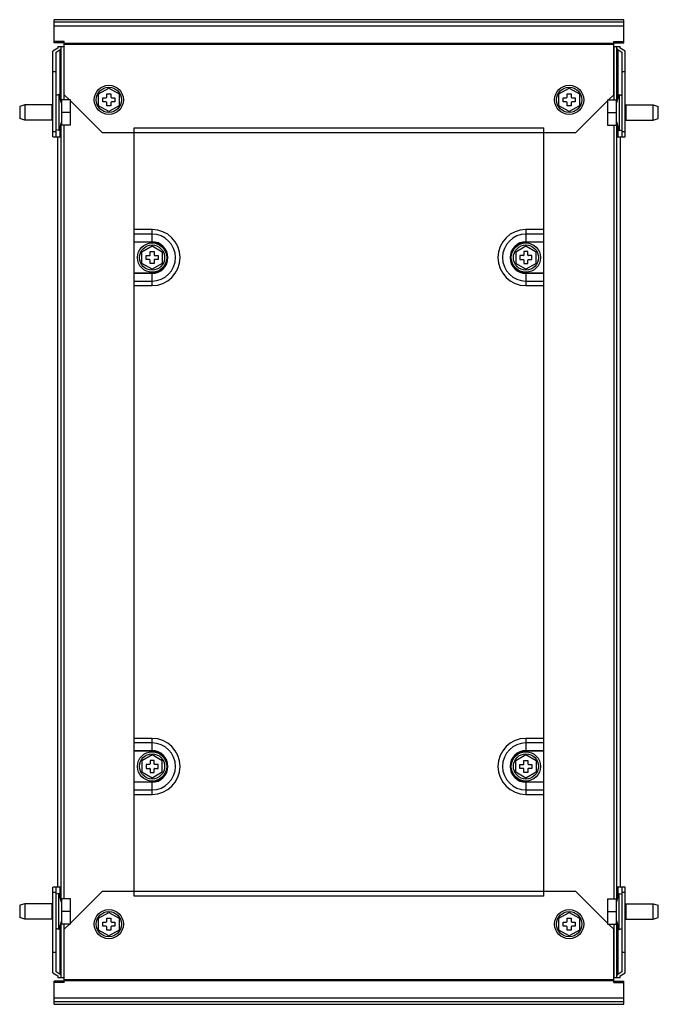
# Model space of a CAD drawing. Header units: millimetres. Extents: x 35 to 286, y 33 to 420.
import ezdxf

# ---------------------------------------------------------------- set-up
doc = ezdxf.new("R2010")
doc.units = ezdxf.units.MM
doc.header["$LTSCALE"] = 29.443124
doc.layers.get('0').update_dxf_attribs({"linetype": 'CONTINUOUS'})

msp = doc.modelspace()

# ---------------------------------------------------------------- linework, layer by layer
at = {"color": 7}
for p, q in [((48.24, 411.29), (48.24, 420.45)), ((272.24, 420.45), (48.24, 420.45)), ((272.24, 419.45), (48.24, 419.45)), ((272.24, 411.29), (272.24, 420.45)), ((272.24, 417.87), (48.24, 417.87)), ((52.24, 411.86), (48.24, 411.86)), ((52.24, 411.29), (48.24, 411.29)), ((52.24, 390.95), (52.24, 411.86)), ((52.24, 411.25), (268.24, 411.25)), ((268.24, 410.68), (52.24, 410.68)), ((268.24, 390.95), (268.24, 411.86)), ((268.24, 411.86), (272.24, 411.86)), ((268.24, 411.29), (272.24, 411.29)), ((49.74, 409.2), (47.74, 408.04)), ((47.74, 374.45), (47.74, 408.04)), ((48.99, 407.74), (50.62, 408.69)), ((48.99, 374.45), (48.99, 407.74)), ((49.74, 409.95), (49.74, 409.2)), ((49.74, 409.95), (52.24, 409.95)), ((50.62, 389.31), (50.62, 408.69)), ((50.99, 388.23), (50.99, 409.95)), ((51.99, 409.95), (51.99, 388.95)), ((268.24, 409.95), (270.74, 409.95)), ((268.49, 388.95), (268.49, 409.95)), ((269.49, 388.23), (269.49, 409.95)), ((269.86, 408.69), (269.86, 389.31)), ((269.86, 408.69), (271.49, 407.74)), ((270.74, 409.2), (270.74, 409.95)), ((272.74, 408.04), (270.74, 409.2)), ((271.49, 407.74), (271.49, 374.45)), ((272.74, 374.45), (272.74, 408.04)), ((48.99, 399.95), (47.74, 399.95)), ((272.74, 399.95), (271.49, 399.95)), ((50.03, 391.05), (48.99, 390.69)), ((50.03, 391.05), (50.03, 376.85)), ((51.19, 387.65), (50.03, 391.05)), ((54.24, 388.95), (52.24, 390.95)), ((65.74, 391.26), (69.74, 393.57)), ((65.74, 386.64), (65.74, 391.26)), ((68.94, 389.95), (68.94, 391.3)), ((68.94, 391.3), (70.54, 391.3)), ((69.74, 393.57), (73.74, 391.26)), ((70.54, 391.3), (70.54, 389.95)), ((73.74, 391.26), (73.74, 386.64)), ((246.74, 391.26), (250.74, 393.57)), ((246.74, 386.64), (246.74, 391.26)), ((249.94, 389.95), (249.94, 391.3)), ((249.94, 391.3), (251.54, 391.3)), ((250.74, 393.57), (254.74, 391.26)), ((251.54, 391.3), (251.54, 389.95)), ((254.74, 391.26), (254.74, 386.64)), ((268.24, 390.95), (266.24, 388.95)), ((269.29, 387.65), (270.45, 391.05)), ((270.45, 391.05), (270.45, 376.85)), ((270.45, 391.05), (271.49, 390.69)), ((51.19, 388.95), (51.19, 378.95)), ((54.69, 388.95), (51.19, 388.95)), ((54.69, 378.95), (54.69, 388.95)), ((67.24, 375.95), (54.69, 388.5)), ((67.39, 388.15), (67.39, 389.75)), ((67.39, 389.75), (68.74, 389.75)), ((68.74, 388.15), (67.39, 388.15)), ((68.94, 386.6), (68.94, 387.95)), ((70.54, 387.95), (70.54, 386.6)), ((70.74, 389.75), (72.09, 389.75)), ((72.09, 388.15), (70.74, 388.15)), ((72.09, 389.75), (72.09, 388.15)), ((248.39, 388.15), (248.39, 389.75)), ((248.39, 389.75), (249.74, 389.75)), ((249.74, 388.15), (248.39, 388.15)), ((249.94, 386.6), (249.94, 387.95)), ((251.54, 387.95), (251.54, 386.6)), ((251.74, 389.75), (253.09, 389.75)), ((253.09, 388.15), (251.74, 388.15)), ((253.09, 389.75), (253.09, 388.15)), ((265.79, 388.5), (253.24, 375.95)), ((265.79, 388.95), (265.79, 378.95)), ((265.79, 388.95), (269.29, 388.95)), ((269.29, 378.95), (269.29, 388.95)), ((36.69, 386.95), (34.69, 386.35)), ((34.69, 386.35), (34.69, 381.55)), ((36.69, 386.95), (36.69, 380.95)), ((47.49, 386.95), (36.69, 386.95)), ((47.49, 380.95), (47.49, 386.95)), ((47.65, 386.67), (47.49, 386.95)), ((47.65, 386.67), (47.65, 381.22)), ((47.74, 386.67), (47.65, 386.67)), ((54.69, 383.95), (51.19, 383.95)), ((69.74, 384.33), (65.74, 386.64)), ((70.54, 386.6), (68.94, 386.6)), ((73.74, 386.64), (69.74, 384.33)), ((250.74, 384.33), (246.74, 386.64)), ((251.54, 386.6), (249.94, 386.6)), ((254.74, 386.64), (250.74, 384.33)), ((265.79, 383.95), (269.29, 383.95)), ((272.74, 386.67), (272.83, 386.67)), ((272.83, 386.67), (272.99, 386.95)), ((272.83, 381.22), (272.83, 386.67)), ((272.99, 386.95), (272.99, 380.95)), ((272.99, 386.95), (283.79, 386.95)), ((283.79, 380.95), (283.79, 386.95)), ((283.79, 386.95), (285.79, 386.35)), ((285.79, 381.55), (285.79, 386.35)), ((36.69, 380.95), (34.69, 381.55)), ((47.49, 380.95), (36.69, 380.95)), ((47.65, 381.22), (47.49, 380.95)), ((47.74, 381.22), (47.65, 381.22)), ((51.19, 380.25), (50.03, 376.85)), ((50.99, 74.23), (50.99, 379.66)), ((269.29, 380.25), (270.45, 376.85)), ((269.49, 74.23), (269.49, 379.66)), ((272.74, 381.22), (272.83, 381.22)), ((272.83, 381.22), (272.99, 380.95)), ((272.99, 380.95), (283.79, 380.95)), ((283.79, 380.95), (285.79, 381.55)), ((47.74, 376.45), (48.99, 376.45)), ((50.03, 376.85), (48.99, 377.2)), ((50.62, 374.45), (50.62, 378.59)), ((54.69, 378.95), (51.19, 378.95)), ((51.99, 378.95), (51.99, 74.95)), ((253.24, 375.95), (67.24, 375.95)), ((79.74, 75.95), (79.74, 377.95)), ((79.74, 377.95), (240.74, 377.95)), ((240.74, 75.95), (240.74, 377.95)), ((265.79, 378.95), (269.29, 378.95)), ((268.49, 74.95), (268.49, 378.95)), ((269.86, 378.59), (269.86, 374.45)), ((270.45, 376.85), (271.49, 377.2)), ((271.49, 376.45), (272.74, 376.45)), ((47.74, 374.45), (50.99, 374.45)), ((49.74, 79.45), (49.74, 374.45)), ((269.49, 374.45), (272.74, 374.45)), ((270.74, 374.45), (270.74, 79.45)), ((86.74, 337.97), (79.74, 337.97)), ((86.74, 332.97), (86.74, 337.97)), ((233.74, 337.97), (233.74, 332.97)), ((240.74, 337.97), (233.74, 337.97)), ((86.74, 336.16), (79.74, 336.16)), ((79.74, 333.18), (86.74, 333.18)), ((86.74, 332.97), (79.74, 332.97)), ((240.74, 336.16), (233.74, 336.16)), ((233.74, 333.18), (240.74, 333.18)), ((240.74, 332.97), (233.74, 332.97)), ((82.74, 329.26), (86.74, 331.57)), ((82.74, 324.64), (82.74, 329.26)), ((85.94, 327.95), (85.94, 329.3)), ((85.94, 329.3), (87.54, 329.3)), ((86.74, 331.57), (90.74, 329.26)), ((87.54, 329.3), (87.54, 327.95)), ((90.74, 329.26), (90.74, 324.64)), ((229.74, 329.26), (233.74, 331.57)), ((229.74, 329.26), (229.74, 324.64)), ((232.94, 329.3), (232.94, 327.95)), ((234.54, 329.3), (232.94, 329.3)), ((233.74, 331.57), (237.74, 329.26)), ((234.54, 327.95), (234.54, 329.3)), ((237.74, 324.64), (237.74, 329.26)), ((84.39, 326.15), (84.39, 327.75)), ((84.39, 327.75), (85.74, 327.75)), ((85.74, 326.15), (84.39, 326.15)), ((85.94, 324.6), (85.94, 325.95)), ((87.54, 325.95), (87.54, 324.6)), ((87.74, 327.75), (89.09, 327.75)), ((89.09, 326.15), (87.74, 326.15)), ((89.09, 327.75), (89.09, 326.15)), ((231.39, 327.75), (231.39, 326.15)), ((232.74, 327.75), (231.39, 327.75)), ((231.39, 326.15), (232.74, 326.15)), ((232.94, 325.95), (232.94, 324.6)), ((234.54, 324.6), (234.54, 325.95)), ((236.09, 327.75), (234.74, 327.75)), ((234.74, 326.15), (236.09, 326.15)), ((236.09, 326.15), (236.09, 327.75)), ((86.74, 322.33), (82.74, 324.64)), ((87.54, 324.6), (85.94, 324.6)), ((90.74, 324.64), (86.74, 322.33)), ((233.74, 322.33), (229.74, 324.64)), ((232.94, 324.6), (234.54, 324.6)), ((237.74, 324.64), (233.74, 322.33)), ((79.74, 320.93), (86.74, 320.93)), ((86.74, 320.71), (79.74, 320.71)), ((79.74, 317.74), (86.74, 317.74)), ((86.74, 315.93), (86.74, 320.93)), ((233.74, 320.93), (233.74, 315.93)), ((233.74, 320.93), (240.74, 320.93)), ((240.74, 320.71), (233.74, 320.71)), ((233.74, 317.74), (240.74, 317.74)), ((79.74, 315.93), (86.74, 315.93)), ((233.74, 315.93), (240.74, 315.93)), ((86.74, 137.97), (79.74, 137.97)), ((86.74, 136.16), (79.74, 136.16)), ((86.74, 132.97), (86.74, 137.97)), ((240.74, 137.97), (233.74, 137.97)), ((233.74, 137.97), (233.74, 132.97)), ((240.74, 136.16), (233.74, 136.16)), ((79.74, 133.18), (86.74, 133.18)), ((86.74, 132.97), (79.74, 132.97)), ((233.74, 133.18), (240.74, 133.18)), ((240.74, 132.97), (233.74, 132.97)), ((82.74, 129.26), (86.74, 131.57)), ((82.74, 129.26), (82.74, 124.64)), ((85.74, 127.75), (84.39, 127.75)), ((84.39, 127.75), (84.39, 126.15)), ((87.54, 129.3), (85.94, 129.3)), ((85.94, 129.3), (85.94, 127.95)), ((86.74, 131.57), (90.74, 129.26)), ((87.54, 127.95), (87.54, 129.3)), ((89.09, 127.75), (87.74, 127.75)), ((89.09, 126.15), (89.09, 127.75)), ((90.74, 124.64), (90.74, 129.26)), ((229.74, 129.26), (233.74, 131.57)), ((229.74, 124.64), (229.74, 129.26)), ((231.39, 127.75), (232.74, 127.75)), ((231.39, 126.15), (231.39, 127.75)), ((232.94, 129.3), (234.54, 129.3)), ((232.94, 127.95), (232.94, 129.3)), ((233.74, 131.57), (237.74, 129.26)), ((234.54, 129.3), (234.54, 127.95)), ((234.74, 127.75), (236.09, 127.75)), ((236.09, 127.75), (236.09, 126.15)), ((237.74, 129.26), (237.74, 124.64)), ((86.74, 122.33), (82.74, 124.64)), ((84.39, 126.15), (85.74, 126.15)), ((85.94, 125.95), (85.94, 124.6)), ((85.94, 124.6), (87.54, 124.6)), ((90.74, 124.64), (86.74, 122.33)), ((87.54, 124.6), (87.54, 125.95)), ((87.74, 126.15), (89.09, 126.15)), ((233.74, 122.33), (229.74, 124.64)), ((232.74, 126.15), (231.39, 126.15)), ((232.94, 124.6), (232.94, 125.95)), ((234.54, 124.6), (232.94, 124.6)), ((237.74, 124.64), (233.74, 122.33)), ((234.54, 125.95), (234.54, 124.6)), ((236.09, 126.15), (234.74, 126.15)), ((79.74, 120.93), (86.74, 120.93)), ((86.74, 120.71), (79.74, 120.71)), ((86.74, 115.93), (86.74, 120.93)), ((233.74, 120.93), (240.74, 120.93)), ((233.74, 120.93), (233.74, 115.93)), ((240.74, 120.71), (233.74, 120.71)), ((79.74, 117.74), (86.74, 117.74)), ((233.74, 117.74), (240.74, 117.74)), ((79.74, 115.93), (86.74, 115.93)), ((233.74, 115.93), (240.74, 115.93)), ((50.99, 79.45), (47.74, 79.45)), ((47.74, 45.86), (47.74, 79.45)), ((48.99, 77.45), (47.74, 77.45)), ((48.99, 46.15), (48.99, 79.45)), ((50.62, 75.31), (50.62, 79.45)), ((54.69, 65.4), (67.24, 77.95)), ((67.24, 77.95), (253.24, 77.95)), ((253.24, 77.95), (265.79, 65.4)), ((272.74, 79.45), (269.49, 79.45)), ((269.86, 79.45), (269.86, 75.31)), ((271.49, 79.45), (271.49, 46.15)), ((272.74, 77.45), (271.49, 77.45)), ((272.74, 45.86), (272.74, 79.45)), ((50.03, 77.05), (48.99, 76.69)), ((51.19, 73.65), (50.03, 77.05)), ((50.03, 62.85), (50.03, 77.05)), ((54.69, 74.95), (51.19, 74.95)), ((51.19, 74.95), (51.19, 64.95)), ((54.69, 64.95), (54.69, 74.95)), ((240.74, 75.95), (79.74, 75.95)), ((265.79, 74.95), (269.29, 74.95)), ((265.79, 74.95), (265.79, 64.95)), ((269.29, 73.65), (270.45, 77.05)), ((269.29, 64.95), (269.29, 74.95)), ((270.45, 77.05), (271.49, 76.69)), ((270.45, 62.85), (270.45, 77.05)), ((36.69, 72.95), (34.69, 72.35)), ((34.69, 72.35), (34.69, 67.55)), ((47.49, 72.95), (36.69, 72.95)), ((36.69, 72.95), (36.69, 66.95)), ((47.65, 72.67), (47.49, 72.95)), ((47.49, 66.95), (47.49, 72.95)), ((47.74, 72.67), (47.65, 72.67)), ((47.65, 72.67), (47.65, 67.22)), ((54.69, 69.95), (51.19, 69.95)), ((265.79, 69.95), (269.29, 69.95)), ((272.74, 72.67), (272.83, 72.67)), ((272.83, 72.67), (272.99, 72.95)), ((272.83, 67.22), (272.83, 72.67)), ((272.99, 72.95), (283.79, 72.95)), ((272.99, 72.95), (272.99, 66.95)), ((283.79, 72.95), (285.79, 72.35)), ((283.79, 66.95), (283.79, 72.95)), ((285.79, 67.55), (285.79, 72.35)), ((36.69, 66.95), (34.69, 67.55)), ((47.49, 66.95), (36.69, 66.95)), ((47.65, 67.22), (47.49, 66.95)), ((47.74, 67.22), (47.65, 67.22)), ((51.19, 66.25), (50.03, 62.85)), ((65.74, 67.26), (69.74, 69.57)), ((65.74, 62.64), (65.74, 67.26)), ((68.94, 67.3), (70.54, 67.3)), ((68.94, 65.95), (68.94, 67.3)), ((69.74, 69.57), (73.74, 67.26)), ((70.54, 67.3), (70.54, 65.95)), ((73.74, 67.26), (73.74, 62.64)), ((246.74, 67.26), (250.74, 69.57)), ((246.74, 62.64), (246.74, 67.26)), ((249.94, 67.3), (251.54, 67.3)), ((249.94, 65.95), (249.94, 67.3)), ((250.74, 69.57), (254.74, 67.26)), ((251.54, 67.3), (251.54, 65.95)), ((254.74, 67.26), (254.74, 62.64)), ((269.29, 66.25), (270.45, 62.85)), ((272.74, 67.22), (272.83, 67.22)), ((272.83, 67.22), (272.99, 66.95)), ((272.99, 66.95), (283.79, 66.95)), ((283.79, 66.95), (285.79, 67.55)), ((50.03, 62.85), (48.99, 63.2)), ((50.62, 45.21), (50.62, 64.59)), ((50.99, 43.95), (50.99, 65.66)), ((54.69, 64.95), (51.19, 64.95)), ((51.99, 64.95), (51.99, 43.95)), ((52.24, 62.95), (54.24, 64.95)), ((52.24, 42.03), (52.24, 62.95)), ((69.74, 60.33), (65.74, 62.64)), ((67.39, 65.75), (68.74, 65.75)), ((67.39, 64.15), (67.39, 65.75)), ((68.74, 64.15), (67.39, 64.15)), ((68.94, 62.6), (68.94, 63.95)), ((70.54, 62.6), (68.94, 62.6)), ((73.74, 62.64), (69.74, 60.33)), ((70.54, 63.95), (70.54, 62.6)), ((70.74, 65.75), (72.09, 65.75)), ((72.09, 64.15), (70.74, 64.15)), ((72.09, 65.75), (72.09, 64.15)), ((250.74, 60.33), (246.74, 62.64)), ((248.39, 65.75), (249.74, 65.75)), ((248.39, 64.15), (248.39, 65.75)), ((249.74, 64.15), (248.39, 64.15)), ((249.94, 62.6), (249.94, 63.95)), ((251.54, 62.6), (249.94, 62.6)), ((254.74, 62.64), (250.74, 60.33)), ((251.54, 63.95), (251.54, 62.6)), ((251.74, 65.75), (253.09, 65.75)), ((253.09, 64.15), (251.74, 64.15)), ((253.09, 65.75), (253.09, 64.15)), ((265.79, 64.95), (269.29, 64.95)), ((266.24, 64.95), (268.24, 62.95)), ((268.24, 42.03), (268.24, 62.95)), ((268.49, 43.95), (268.49, 64.95)), ((269.49, 43.95), (269.49, 65.66)), ((269.86, 64.59), (269.86, 45.21)), ((270.45, 62.85), (271.49, 63.2)), ((47.74, 53.95), (48.99, 53.95)), ((271.49, 53.95), (272.74, 53.95)), ((47.74, 45.86), (49.74, 44.7)), ((52.24, 42.6), (48.24, 42.6)), ((48.24, 33.45), (48.24, 42.6)), ((50.62, 45.21), (48.99, 46.15)), ((49.74, 44.7), (49.74, 43.95)), ((49.74, 43.95), (52.24, 43.95)), ((52.24, 43.22), (268.24, 43.22)), ((268.24, 42.65), (52.24, 42.65)), ((268.24, 43.95), (270.74, 43.95)), ((268.24, 42.6), (272.24, 42.6)), ((271.49, 46.15), (269.86, 45.21)), ((270.74, 44.7), (272.74, 45.86)), ((270.74, 43.95), (270.74, 44.7)), ((272.24, 33.45), (272.24, 42.6)), ((52.24, 42.03), (48.24, 42.03)), ((268.24, 42.03), (272.24, 42.03)), ((48.24, 36.02), (272.24, 36.02)), ((272.24, 34.45), (48.24, 34.45)), ((48.24, 33.45), (272.24, 33.45))]:
    msp.add_line(p, q, dxfattribs=at)
for centre, radius in [((69.74, 388.95), 5.75), ((69.74, 388.95), 4.95), ((250.74, 388.95), 5.75), ((250.74, 388.95), 4.95), ((86.74, 326.95), 5.75), ((86.74, 326.95), 4.95), ((233.74, 326.95), 5.75), ((233.74, 326.95), 4.95), ((86.74, 126.95), 5.75), ((86.74, 126.95), 4.95), ((233.74, 126.95), 5.75), ((233.74, 126.95), 4.95), ((69.74, 64.95), 5.75), ((69.74, 64.95), 4.95), ((250.74, 64.95), 5.75), ((250.74, 64.95), 4.95)]:
    msp.add_circle(centre, radius, dxfattribs=at)
for centre, radius, start, end in [((68.74, 389.95), 0.2, 270, 360), ((68.74, 387.95), 0.2, 0, 90), ((70.74, 389.95), 0.2, 180, 270), ((70.74, 387.95), 0.2, 90, 180), ((249.74, 389.95), 0.2, 270, 360), ((249.74, 387.95), 0.2, 0, 90), ((251.74, 389.95), 0.2, 180, 270), ((251.74, 387.95), 0.2, 90, 180), ((86.74, 326.95), 11.02, 270, 90), ((233.74, 326.95), 11.02, 90, 270), ((86.74, 326.95), 9.21, 270, 90), ((86.74, 326.95), 6.24, 270, 90), ((86.74, 326.95), 6.02, 270, 90), ((233.74, 326.95), 9.21, 90, 270), ((233.74, 326.95), 6.24, 90, 270), ((233.74, 326.95), 6.02, 90, 270), ((85.74, 327.95), 0.2, 270, 360), ((85.74, 325.95), 0.2, 0, 90), ((87.74, 327.95), 0.2, 180, 270), ((87.74, 325.95), 0.2, 90, 180), ((232.74, 327.95), 0.2, 270, 360), ((232.74, 325.95), 0.2, 0, 90), ((234.74, 327.95), 0.2, 180, 270), ((234.74, 325.95), 0.2, 90, 180), ((86.74, 126.95), 11.02, 270, 90), ((86.74, 126.95), 9.21, 270, 90), ((233.74, 126.95), 11.02, 90, 270), ((233.74, 126.95), 9.21, 90, 270), ((86.74, 126.95), 6.24, 270, 90), ((86.74, 126.95), 6.02, 270, 90), ((233.74, 126.95), 6.24, 90, 270), ((233.74, 126.95), 6.02, 90, 270), ((85.74, 127.95), 0.2, 270, 360), ((87.74, 127.95), 0.2, 180, 270), ((232.74, 127.95), 0.2, 270, 360), ((234.74, 127.95), 0.2, 180, 270), ((85.74, 125.95), 0.2, 0, 90), ((87.74, 125.95), 0.2, 90, 180), ((232.74, 125.95), 0.2, 0, 90), ((234.74, 125.95), 0.2, 90, 180), ((68.74, 65.95), 0.2, 270, 360), ((70.74, 65.95), 0.2, 180, 270), ((249.74, 65.95), 0.2, 270, 360), ((251.74, 65.95), 0.2, 180, 270), ((68.74, 63.95), 0.2, 0, 90), ((70.74, 63.95), 0.2, 90, 180), ((249.74, 63.95), 0.2, 0, 90), ((251.74, 63.95), 0.2, 90, 180)]:
    msp.add_arc(centre, radius, start, end, dxfattribs=at)
for centre, start_param, end_param in [((49.74, 409.2), -0.785398, 0), ((270.74, 409.2), 3.141593, 3.926991), ((49.74, 44.7), 0, 0.785398), ((270.74, 44.7), 2.356194, 3.141593)]:
    msp.add_ellipse(centre, major_axis=(1.25, 0), ratio=0.578035, start_param=start_param, end_param=end_param, dxfattribs=at)

doc.saveas('drawing.dxf')
